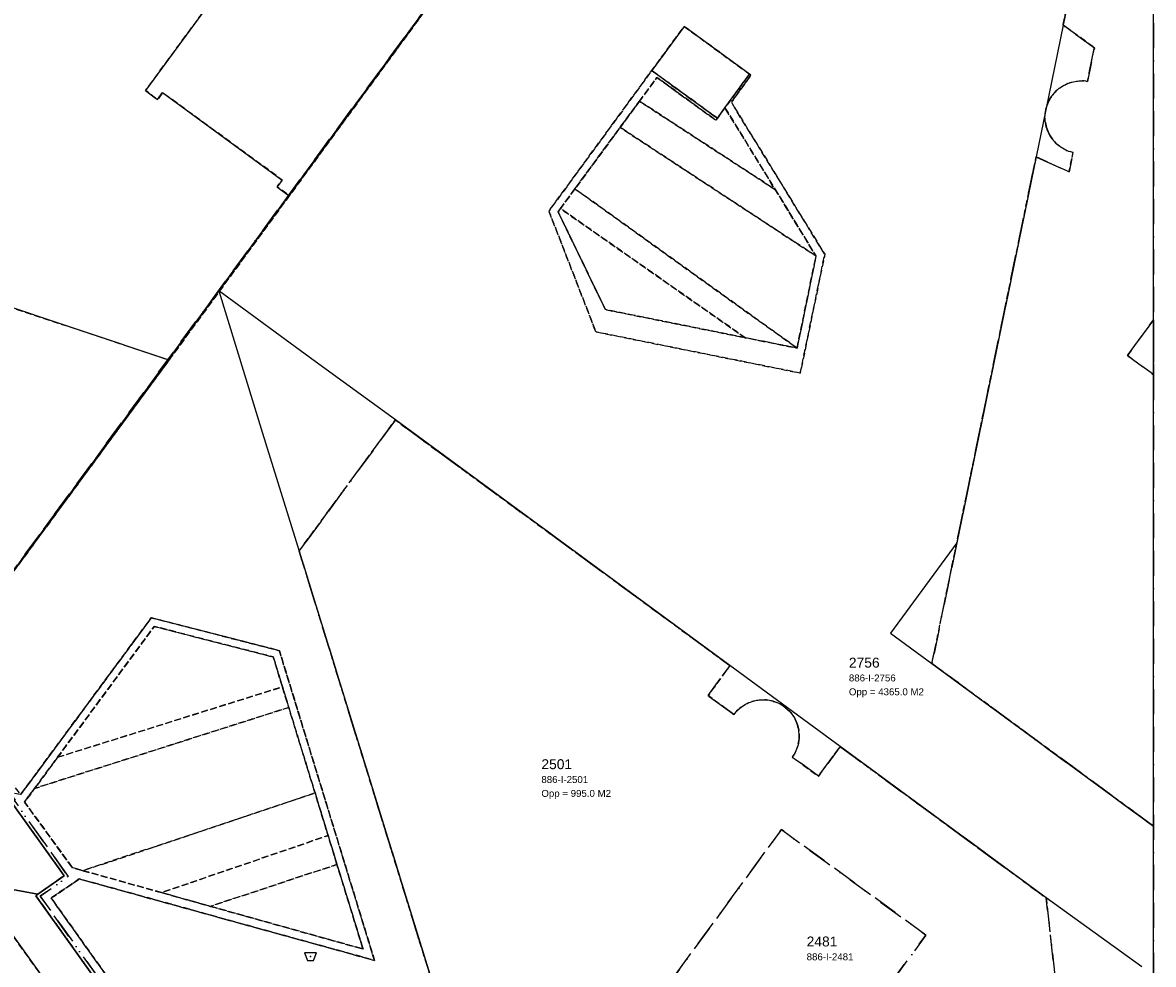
# Model space of a CAD drawing. Header units: millimetres. Extents: x 147731170 to 148246816, y 410327848 to 410827848.
# Tile 62 of 79: x 148174678 to 148231816, y 410566897 to 410614491. Entities that reach past the tile are written whole.
import ezdxf

# ---------------------------------------------------------------- set-up
doc = ezdxf.new("R2010")
doc.units = ezdxf.units.MM
doc.header["$LTSCALE"] = 100
for name, pattern in [('BORDER', [44.45, 12.7, -6.35, 12.7, -6.35, 0, -6.35]), ('HIDDEN', [9.525, 6.35, -3.175]), ('HIDDEN2', [4.7625, 3.175, -1.5875])]:
    doc.linetypes.add(name, pattern=pattern)
for name, color, linetype in [('BAK', 14, 'Continuous'), ('BEGROEIDTERREINDEEL', 3, 'HIDDEN2'), ('GEBOUWINSTALLATIE', 7, 'Continuous'), ('KADASTRALE_CODE', 7, 'Continuous'), ('KADASTRALE_OPPERVLAK', 7, 'Continuous'), ('ONBEGROEIDTERREINDEEL', 15, 'HIDDEN2'), ('PAND', 240, 'Continuous'), ('PERCEEL', 210, 'BORDER'), ('PERCEELNUMMER', 7, 'Continuous'), ('RASTERVERDELING', 8, 'HIDDEN'), ('SCHEIDING', 14, 'HIDDEN2'), ('WEGDEEL', 8, 'Continuous')]:
    doc.layers.add(name, color=color, linetype=linetype)
doc.styles.get("Standard").update_dxf_attribs({"font": 'arial.ttf'})

# ---------------------------------------------------------------- blocks, each defined once
blk = doc.blocks.new('BAK')
at = {"flags": 128}
blk.add_lwpolyline([(-150, -200), (150, -200), (300, 200), (-300, 200), (-150, -200)], dxfattribs=at)
blk.add_point((0, 0))

msp = doc.modelspace()

# ---------------------------------------------------------------- linework, layer by layer
at = {"layer": 'BEGROEIDTERREINDEEL', "flags": 128}
for points in [[(148210169, 410610187), (148209785, 410609658), (148209711, 410609556), (148206732, 410611720), (148205849, 410610521), (148212706, 410606053), (148210169, 410610187)], [(148205849, 410610521), (148204872, 410609194), (148214766, 410602697), (148212706, 410606053), (148205849, 410610521)], [(148202588, 410606091), (148213811, 410598040), (148214766, 410602697), (148204872, 410609194), (148202588, 410606091)], [(148213811, 410598040), (148202588, 410606091), (148201856, 410605096), (148211186, 410598568), (148213811, 410598040)], [(148211186, 410598568), (148201856, 410605096), (148201736, 410604933), (148204129, 410599986), (148211186, 410598568)], [(148176447, 410577363), (148187805, 410580922), (148187340, 410582435), (148181332, 410583978), (148176447, 410577363)], [(148176447, 410577363), (148175285, 410575790), (148188125, 410579882), (148187805, 410580922), (148176447, 410577363)], [(148188125, 410579882), (148175285, 410575790), (148174777, 410575103), (148177193, 410571783), (148177728, 410571633), (148189453, 410575559), (148188125, 410579882)], [(148177728, 410571633), (148181695, 410570522), (148190114, 410573410), (148189453, 410575559), (148177728, 410571633)], [(148190563, 410571948), (148190114, 410573410), (148181695, 410570522), (148184165, 410569831), (148190563, 410571948)], [(148190563, 410571948), (148184165, 410569831), (148191878, 410567671), (148190563, 410571948)], [(148158642, 410569888), (148166302, 410561133), (148184046, 410540933), (148203912, 410518306), (148204753, 410517372), (148205595, 410516439), (148206439, 410515507), (148207284, 410514578), (148208132, 410513649), (148208981, 410512722), (148209831, 410511797), (148212670, 410514577), (148212490, 410514752), (148173895, 410568759), (148160200, 410571240), (148158642, 410569888)]]:
    msp.add_lwpolyline(points, dxfattribs=at)
at = {"layer": 'GEBOUWINSTALLATIE', "flags": 128}
msp.add_lwpolyline([(148210169, 410610187), (148211405, 410611888), (148208104, 410614300), (148206470, 410612067), (148209785, 410609658), (148210169, 410610187)], dxfattribs=at)
at = {"layer": 'ONBEGROEIDTERREINDEEL', "flags": 128}
for points in [[(148173004, 410600466), (148182075, 410597439), (148188154, 410605744), (148187645, 410606116), (148187540, 410606192), (148187798, 410606536), (148181750, 410610952), (148181493, 410610599), (148181391, 410610676), (148180889, 410611056), (148207870, 410647802), (148197137, 410659842), (148146187, 410614682), (148150264, 410609059), (148155062, 410602439), (148164712, 410589128), (148165039, 410589581), (148173004, 410600466)], [(148203909, 410531275), (148200856, 410535552), (148195543, 410542995), (148199084, 410545596), (148197385, 410551121), (148196482, 410554057), (148194084, 410561853), (148186011, 410559370), (148185884, 410559492), (148185474, 410559198), (148184496, 410558495), (148181504, 410562697), (148176123, 410570254), (148177540, 410571218), (148192457, 410567101), (148187655, 410582750), (148181176, 410584413), (148174578, 410575480), (148166657, 410576811), (148148904, 410601866), (148142014, 410611592), (148130225, 410628230), (148110789, 410655563), (148110720, 410655502), (148107303, 410652482), (148107552, 410652197), (148108874, 410650689), (148108373, 410650256), (148107033, 410649097), (148107366, 410648724), (148109538, 410650603), (148109565, 410650626), (148112145, 410652846), (148113500, 410650971), (148113840, 410650490), (148114053, 410650190), (148119294, 410642793), (148141606, 410611303), (148148496, 410601577), (148166369, 410576352), (148174149, 410575045), (148176655, 410571541), (148176771, 410571378), (148175451, 410570439), (148175348, 410570366), (148181048, 410562372), (148184365, 410557720), (148185798, 410558742), (148196155, 410544167), (148194729, 410543143), (148200397, 410535223), (148203780, 410530496), (148205203, 410531514), (148213267, 410520220), (148215650, 410521746), (148223560, 410526810), (148225616, 410531780), (148210252, 410535709), (148204886, 410531958), (148203909, 410531275)], [(148171018, 410582555), (148170013, 410581202), (148174578, 410575480), (148181176, 410584413), (148187655, 410582750), (148192457, 410567101), (148177540, 410571218), (148176123, 410570254), (148181504, 410562697), (148184496, 410558495), (148185474, 410559198), (148185884, 410559492), (148186011, 410559370), (148194084, 410561853), (148196482, 410554057), (148197385, 410551121), (148199084, 410545596), (148195543, 410542995), (148200856, 410535552), (148203909, 410531275), (148204886, 410531958), (148210252, 410535709), (148225616, 410531780), (148223560, 410526810), (148225681, 410524949), (148231816, 410531838), (148231816, 410573882), (148220629, 410582098), (148221883, 410588203), (148225890, 410607708), (148227558, 410606951), (148227759, 410607922), (148227640, 410607954), (148227524, 410607994), (148227410, 410608042), (148227300, 410608097), (148227194, 410608159), (148227092, 410608228), (148226995, 410608304), (148226903, 410608387), (148226818, 410608475), (148226738, 410608569), (148226665, 410608668), (148226598, 410608771), (148226539, 410608879), (148226487, 410608991), (148226442, 410609106), (148226405, 410609223), (148226377, 410609343), (148226356, 410609464), (148226344, 410609587), (148226339, 410609710), (148226343, 410609833), (148226356, 410609956), (148226376, 410610077), (148226378, 410610086), (148226407, 410610205), (148226444, 410610322), (148226489, 410610437), (148226541, 410610548), (148226600, 410610655), (148226667, 410610758), (148226740, 410610857), (148226820, 410610950), (148226906, 410611038), (148226997, 410611120), (148227094, 410611196), (148227195, 410611265), (148227301, 410611327), (148227411, 410611382), (148227524, 410611429), (148227640, 410611469), (148227759, 410611501), (148227879, 410611525), (148228001, 410611540), (148228123, 410611548), (148228246, 410611548), (148228368, 410611539), (148228490, 410611522), (148228835, 410613218), (148227257, 410614361), (148228378, 410619819), (148231816, 410622859), (148231816, 410631622), (148228703, 410635131), (148224634, 410615140), (148219762, 410616147), (148216264, 410625297), (148225826, 410638364), (148218508, 410647139), (148214966, 410642496), (148215192, 410642328), (148215048, 410642128), (148214903, 410642235), (148188154, 410605744), (148182075, 410597439), (148172018, 410583763), (148171085, 410582521), (148171018, 410582555)], [(148203645, 410598863), (148201272, 410604966), (148206470, 410612067), (148208104, 410614300), (148211405, 410611888), (148211480, 410611833), (148210490, 410610465), (148215208, 410602782), (148213975, 410596781), (148203645, 410598863)], [(148211405, 410611888), (148208104, 410614300), (148206470, 410612067), (148209785, 410609658), (148210169, 410610187), (148211405, 410611888)], [(148205849, 410610521), (148206732, 410611720), (148209711, 410609556), (148209785, 410609658), (148206470, 410612067), (148201272, 410604966), (148203645, 410598863), (148213975, 410596781), (148215208, 410602782), (148210490, 410610465), (148211480, 410611833), (148211405, 410611888), (148210169, 410610187), (148212706, 410606053), (148214766, 410602697), (148213811, 410598040), (148211186, 410598568), (148204129, 410599986), (148201736, 410604933), (148201856, 410605096), (148202588, 410606091), (148204872, 410609194), (148205849, 410610521)], [(148227092, 410563922), (148226631, 410563294), (148224520, 410560421), (148221252, 410555972), (148219178, 410553148), (148215910, 410548699), (148213836, 410545875), (148210573, 410541434), (148209338, 410539752), (148201749, 410545349), (148200724, 410548668), (148198295, 410556539), (148188651, 410587785), (148193513, 410594409), (148210412, 410582004), (148209324, 410580481), (148210622, 410579531), (148210701, 410579630), (148210787, 410579724), (148210879, 410579812), (148210977, 410579893), (148211080, 410579967), (148211188, 410580033), (148211301, 410580092), (148211417, 410580143), (148211537, 410580186), (148211659, 410580220), (148211784, 410580245), (148211909, 410580262), (148212036, 410580271), (148212163, 410580270), (148212290, 410580260), (148212416, 410580242), (148212540, 410580215), (148212662, 410580180), (148212781, 410580136), (148212897, 410580084), (148213009, 410580023), (148213116, 410579956), (148213219, 410579881), (148213316, 410579799), (148213407, 410579710), (148213492, 410579616), (148213570, 410579515), (148213640, 410579410), (148213704, 410579300), (148213759, 410579186), (148213807, 410579068), (148213846, 410578947), (148213876, 410578824), (148213898, 410578698), (148213911, 410578572), (148213916, 410578445), (148213911, 410578318), (148213898, 410578192), (148213876, 410578067), (148213845, 410577943), (148213806, 410577823), (148213759, 410577705), (148213703, 410577591), (148213640, 410577480), (148213569, 410577375), (148214888, 410576410), (148215991, 410577906), (148226406, 410570253), (148227092, 410563922)], [(148175285, 410575790), (148176447, 410577363), (148181332, 410583978), (148187340, 410582435), (148187805, 410580922), (148188125, 410579882), (148189453, 410575559), (148190114, 410573410), (148190563, 410571948), (148191878, 410567671), (148184165, 410569831), (148181695, 410570522), (148177728, 410571633), (148177193, 410571783), (148174777, 410575103), (148175285, 410575790)]]:
    msp.add_lwpolyline(points, dxfattribs=at)
at = {"layer": 'PAND', "flags": 128}
for points in [[(148184590, 410600936), (148218446, 410647100), (148218490, 410647160), (148170343, 410701508), (148117619, 410654847), (148117732, 410654720), (148113500, 410650971), (148158710, 410587163), (148166369, 410576352), (148166440, 410576340), (148170013, 410581202), (148171018, 410582555), (148171085, 410582521), (148184590, 410600936)], [(148207870, 410647802), (148180889, 410611056), (148181391, 410610676), (148181493, 410610599), (148181750, 410610952), (148187798, 410606536), (148187540, 410606192), (148187645, 410606116), (148188154, 410605744), (148214903, 410642235), (148215048, 410642128), (148215192, 410642328), (148214966, 410642496), (148218508, 410647139), (148218041, 410647673), (148214901, 410651211)], [(148228703, 410635131), (148225826, 410638364), (148222471, 410642388), (148218446, 410647100), (148184590, 410600936), (148184581, 410600943), (148184585, 410600929), (148171085, 410582521), (148171018, 410582555), (148170013, 410581202), (148174304, 410575196), (148174149, 410575045), (148176655, 410571541), (148176771, 410571378), (148175451, 410570439), (148175348, 410570366), (148181048, 410562372)], [(148231816, 410531860), (148231816, 410631512), (148228703, 410635131)], [(148231816, 410631996), (148231054, 410632860), (148228378, 410619819), (148227257, 410614361), (148226378, 410610086), (148226376, 410610077), (148225890, 410607708), (148221883, 410588203), (148218536, 410583639), (148220629, 410582098), (148231816, 410573882), (148231816, 410631996)], [(148231240, 410566779), (148226406, 410570253), (148215991, 410577906), (148210412, 410582004), (148193513, 410594409), (148189465, 410597370), (148184590, 410600936), (148184585, 410600929), (148186807, 410593745), (148188651, 410587785), (148198295, 410556539)], [(148171499, 410583069), (148172018, 410583763), (148182075, 410597439), (148173004, 410600466), (148165039, 410589581), (148164712, 410589128), (148164214, 410588445), (148164774, 410588032), (148170905, 410583518), (148171499, 410583069)]]:
    msp.add_lwpolyline(points, dxfattribs=at)
at = {"layer": 'PERCEEL', "flags": 128}
for points in [[(148062555, 410749784), (148061325, 410746911), (148153969, 410723437), (148169135, 410705209), (148192340, 410679015), (148204312, 410665501), (148219466, 410648395), (148218499, 410647166), (148221994, 410642954), (148225833, 410638330), (148228657, 410635142), (148231816, 410631598), (148231816, 410531231), (148226275, 410524969), (148223723, 410527286), (148223539, 410526841), (148213294, 410520429), (148205239, 410531727), (148203799, 410530740), (148194962, 410543131), (148196387, 410544142), (148186392, 410558246), (148183890, 410556241), (148180765, 410559458), (148168654, 410546537), (148160825, 410538289), (148151552, 410532743), (148148144, 410530628), (148184439, 410487469), (148181773, 410485811), (148175103, 410482040), (148164839, 410476267), (148183176, 410458411), (148197978, 410443997), (148231816, 410426152), (148231816, 410708721), (148222405, 410711172), (148222292, 410710734), (148219708, 410711402), (148202942, 410715738), (148202249, 410715917), (148202299, 410716111), (148202309, 410716149), (148223966, 410799600), (148214971, 410801929), (148195933, 410729100), (148179146, 410733414), (148186390, 410761106), (148167640, 410766107), (148173713, 410789706), (148192546, 410784924), (148197661, 410805222), (148197946, 410806336), (148166569, 410814459), (148161554, 410815757), (148157304, 410816857), (148159783, 410826186), (148160225, 410827848), (148096050, 410827848), (148067953, 410762416), (148066439, 410758860), (148062555, 410749784)], [(147731816, 410557429), (147739184, 410550715), (147743608, 410546683), (147745553, 410544911), (147806057, 410489776), (147820962, 410476194), (147833761, 410473437), (147864868, 410470702), (147887042, 410468695), (147889280, 410468722), (147889180, 410468781), (147885967, 410470779), (147882797, 410472842), (147879670, 410474971), (147876587, 410477165), (147873551, 410479422), (147870563, 410481741), (147861137, 410489234), (147858302, 410491565), (147855515, 410493954), (147852779, 410496400), (147850093, 410498901), (147847459, 410501457), (147844878, 410504067), (147833540, 410515379), (147830656, 410518158), (147827732, 410520895), (147824767, 410523588), (147817362, 410530327), (147814444, 410533072), (147811572, 410535866), (147808748, 410538709), (147805973, 410541599), (147803247, 410544535), (147790647, 410558339), (147783252, 410566441), (147816591, 410595343), (147818011, 410599033), (147851533, 410627456), (147853137, 410630098), (147865327, 410639289), (147865338, 410639297), (147864837, 410639948), (147864802, 410639993), (147863794, 410641305), (147899558, 410668880), (147939554, 410699692), (147939580, 410699669), (147945395, 410704135), (147952550, 410709650), (147954726, 410709238), (147954762, 410709231), (147967817, 410706824), (147971413, 410706161), (147988277, 410703054), (147998437, 410701813), (147999144, 410701705), (148026887, 410671549), (148040397, 410656826), (148040469, 410656889), (148049034, 410647103), (148055826, 410639399), (148065960, 410627823), (148065932, 410627787), (148073607, 410619017), (148080915, 410610630), (148082093, 410611648), (148083234, 410612634), (148083288, 410612681), (148089815, 410605254), (148101146, 410592361), (148115356, 410576112), (148115204, 410575963), (148124565, 410565341), (148129740, 410559446), (148127296, 410557236), (148124443, 410554655), (148132486, 410545629), (148139507, 410537708), (148144184, 410532207), (148137438, 410525343), (148137928, 410524786), (148147143, 410529998), (148148144, 410530628), (148151552, 410532743), (148160825, 410538289), (148168654, 410546537), (148180765, 410559458), (148183890, 410556241), (148186392, 410558246), (148185863, 410558994), (148184412, 410557953), (148175571, 410570342), (148176980, 410571347), (148170049, 410581086), (148166704, 410576538), (148166459, 410576205), (148165491, 410574889), (148110157, 410652969), (148096074, 410646832), (148037169, 410709724), (148036507, 410710484), (148035143, 410711938), (148033699, 410713319), (148032209, 410714661), (148030677, 410715948), (148029086, 410717152), (148027446, 410718314), (148025768, 410719392), (148024024, 410720380), (148022261, 410721332), (148020471, 410722224), (148018659, 410723069), (147995875, 410733425), (147995417, 410733657), (147994976, 410733921), (147994931, 410733845), (147986316, 410737761), (147986362, 410737876), (147986784, 410737711), (147987228, 410737616), (147987681, 410737595), (147988131, 410737646), (147988568, 410737770), (147988978, 410737963), (147989352, 410738219), (147989680, 410738532), (147989953, 410738894), (147990164, 410739296), (147990873, 410741444), (147991480, 410744476), (147991708, 410745906), (147986823, 410747743), (147965231, 410752973), (147933523, 410759121), (147896410, 410766122), (147849186, 410775231), (147806992, 410783211), (147731816, 410797579), (147731816, 410557429)], [(148137836, 410626955), (148137561, 410626712), (148142170, 410620222), (148146149, 410614621), (148146385, 410614830), (148161182, 410593986), (148165851, 410590697), (148164211, 410588451), (148164858, 410587976), (148170908, 410583560), (148171512, 410583138), (148189853, 410608131), (148218499, 410647166), (148218041, 410647673), (148214901, 410651211), (148206998, 410660132), (148207064, 410660196), (148205585, 410661888), (148205503, 410661819), (148197606, 410670733), (148193693, 410675150), (148190551, 410678695), (148190598, 410678749), (148189105, 410680470), (148189031, 410680410), (148174893, 410696361), (148170949, 410700815), (148169012, 410703030), (148116865, 410656840), (148118179, 410655345), (148117619, 410654847), (148122214, 410648333), (148126194, 410642775), (148126422, 410642977), (148137836, 410626955)], [(148170028, 410581116), (148170049, 410581086), (148176980, 410571347), (148175571, 410570342), (148184412, 410557953), (148185863, 410558994), (148186392, 410558246), (148196387, 410544142), (148194962, 410543131), (148203799, 410530740), (148205239, 410531727), (148213294, 410520429), (148223539, 410526841), (148223723, 410527286), (148226275, 410524969), (148231816, 410531231), (148231816, 410573882), (148220629, 410582098), (148221883, 410588203), (148225890, 410607708), (148227558, 410606951), (148227759, 410607922), (148227724, 410607931), (148227637, 410607955), (148227551, 410607984), (148227467, 410608016), (148227385, 410608053), (148227304, 410608094), (148227226, 410608139), (148227150, 410608188), (148227077, 410608240), (148227006, 410608296), (148226938, 410608355), (148226872, 410608417), (148226811, 410608483), (148226752, 410608551), (148226697, 410608623), (148226645, 410608696), (148226597, 410608773), (148226553, 410608852), (148226513, 410608932), (148226476, 410609015), (148226444, 410609099), (148226416, 410609185), (148226393, 410609272), (148226373, 410609360), (148226358, 410609449), (148226347, 410609538), (148226341, 410609628), (148226339, 410609719), (148226342, 410609809), (148226349, 410609899), (148226360, 410609988), (148226378, 410610086), (148226384, 410610113), (148226406, 410610200), (148226432, 410610287), (148226462, 410610372), (148226497, 410610455), (148226535, 410610536), (148226578, 410610616), (148226624, 410610693), (148226674, 410610768), (148226728, 410610841), (148226785, 410610911), (148226845, 410610978), (148226909, 410611041), (148226976, 410611102), (148227046, 410611159), (148227118, 410611213), (148227193, 410611263), (148227270, 410611310), (148227350, 410611352), (148227431, 410611391), (148227515, 410611425), (148227599, 410611456), (148227686, 410611482), (148227773, 410611504), (148227862, 410611522), (148227951, 410611535), (148228041, 410611544), (148228131, 410611548), (148228221, 410611548), (148228311, 410611544), (148228401, 410611535), (148228490, 410611522), (148228835, 410613218), (148227257, 410614361), (148228378, 410619819), (148231816, 410622859), (148231816, 410631598), (148228657, 410635142), (148225833, 410638330), (148221994, 410642954), (148218499, 410647166), (148189853, 410608131), (148171512, 410583138), (148171466, 410583075), (148170028, 410581116)], [(148221883, 410588203), (148220629, 410582098), (148231816, 410573882), (148231816, 410622859), (148228378, 410619819), (148227257, 410614361), (148228835, 410613218), (148228490, 410611522), (148228401, 410611535), (148228311, 410611544), (148228221, 410611548), (148228131, 410611548), (148228041, 410611544), (148227951, 410611535), (148227862, 410611522), (148227773, 410611504), (148227686, 410611482), (148227599, 410611456), (148227515, 410611425), (148227431, 410611391), (148227350, 410611352), (148227270, 410611310), (148227193, 410611263), (148227118, 410611213), (148227046, 410611159), (148226976, 410611102), (148226909, 410611041), (148226845, 410610978), (148226785, 410610911), (148226728, 410610841), (148226674, 410610768), (148226624, 410610693), (148226578, 410610616), (148226535, 410610536), (148226497, 410610455), (148226462, 410610372), (148226432, 410610287), (148226406, 410610200), (148226384, 410610113), (148226378, 410610086), (148226360, 410609988), (148226349, 410609899), (148226342, 410609809), (148226339, 410609719), (148226341, 410609628), (148226347, 410609538), (148226358, 410609449), (148226373, 410609360), (148226393, 410609272), (148226416, 410609185), (148226444, 410609099), (148226476, 410609015), (148226513, 410608932), (148226553, 410608852), (148226597, 410608773), (148226645, 410608696), (148226697, 410608623), (148226752, 410608551), (148226811, 410608483), (148226872, 410608417), (148226938, 410608355), (148227006, 410608296), (148227077, 410608240), (148227150, 410608188), (148227226, 410608139), (148227304, 410608094), (148227385, 410608053), (148227467, 410608016), (148227551, 410607984), (148227637, 410607955), (148227724, 410607931), (148227759, 410607922), (148227558, 410606951), (148225890, 410607708), (148221883, 410588203)], [(148231816, 410599464), (148230500, 410597660), (148231816, 410596701), (148231816, 410599464)], [(148230500, 410597660), (148231816, 410599464), (148231816, 410596701), (148230500, 410597660)], [(148193513, 410594409), (148188651, 410587785), (148198295, 410556539), (148200724, 410548668), (148201749, 410545349), (148209338, 410539752), (148210573, 410541434), (148213836, 410545875), (148215910, 410548699), (148219178, 410553148), (148221252, 410555972), (148224520, 410560421), (148226631, 410563294), (148227092, 410563922), (148226406, 410570253), (148215991, 410577906), (148214888, 410576410), (148213569, 410577375), (148213620, 410577449), (148213667, 410577525), (148213710, 410577604), (148213749, 410577684), (148213785, 410577766), (148213816, 410577850), (148213843, 410577936), (148213866, 410578022), (148213885, 410578110), (148213899, 410578199), (148213909, 410578288), (148213915, 410578377), (148213916, 410578467), (148213913, 410578556), (148213905, 410578646), (148213893, 410578734), (148213877, 410578822), (148213856, 410578910), (148213831, 410578996), (148213802, 410579080), (148213769, 410579164), (148213731, 410579245), (148213690, 410579325), (148213645, 410579402), (148213596, 410579477), (148213544, 410579550), (148213488, 410579620), (148213429, 410579687), (148213366, 410579751), (148213301, 410579812), (148213232, 410579870), (148213161, 410579925), (148213087, 410579975), (148213011, 410580022), (148212932, 410580066), (148212852, 410580105), (148212769, 410580140), (148212685, 410580172), (148212600, 410580199), (148212513, 410580222), (148212426, 410580240), (148212337, 410580255), (148212248, 410580265), (148212159, 410580270), (148212069, 410580271), (148211980, 410580268), (148211890, 410580260), (148211801, 410580248), (148211713, 410580232), (148211626, 410580211), (148211540, 410580187), (148211455, 410580157), (148211372, 410580124), (148211291, 410580087), (148211211, 410580046), (148211134, 410580001), (148211058, 410579952), (148210986, 410579899), (148210916, 410579844), (148210849, 410579784), (148210784, 410579722), (148210723, 410579656), (148210666, 410579588), (148210622, 410579531), (148209324, 410580481), (148210412, 410582004), (148193513, 410594409)], [(148188651, 410587785), (148193513, 410594409), (148210412, 410582004), (148209324, 410580481), (148210622, 410579531), (148210666, 410579588), (148210723, 410579656), (148210784, 410579722), (148210849, 410579784), (148210916, 410579844), (148210986, 410579899), (148211058, 410579952), (148211134, 410580001), (148211211, 410580046), (148211291, 410580087), (148211372, 410580124), (148211455, 410580157), (148211540, 410580187), (148211626, 410580211), (148211713, 410580232), (148211801, 410580248), (148211890, 410580260), (148211980, 410580268), (148212069, 410580271), (148212159, 410580270), (148212248, 410580265), (148212337, 410580255), (148212426, 410580240), (148212513, 410580222), (148212600, 410580199), (148212685, 410580172), (148212769, 410580140), (148212852, 410580105), (148212932, 410580066), (148213011, 410580022), (148213087, 410579975), (148213161, 410579925), (148213232, 410579870), (148213301, 410579812), (148213366, 410579751), (148213429, 410579687), (148213488, 410579620), (148213544, 410579550), (148213596, 410579477), (148213645, 410579402), (148213690, 410579325), (148213731, 410579245), (148213769, 410579164), (148213802, 410579080), (148213831, 410578996), (148213856, 410578910), (148213877, 410578822), (148213893, 410578734), (148213905, 410578646), (148213913, 410578556), (148213916, 410578467), (148213915, 410578377), (148213909, 410578288), (148213899, 410578199), (148213885, 410578110), (148213866, 410578022), (148213843, 410577936), (148213816, 410577850), (148213785, 410577766), (148213749, 410577684), (148213710, 410577604), (148213667, 410577525), (148213620, 410577449), (148213569, 410577375), (148214888, 410576410), (148215991, 410577906), (148226406, 410570253), (148227092, 410563922), (148226631, 410563294), (148224520, 410560421), (148221252, 410555972), (148219178, 410553148), (148215910, 410548699), (148213836, 410545875), (148210573, 410541434), (148209338, 410539752), (148201749, 410545349), (148200724, 410548668), (148198295, 410556539), (148188651, 410587785)], [(148220318, 410568381), (148213019, 410573713), (148207695, 410566419), (148214995, 410561089), (148220318, 410568381)], [(148207695, 410566419), (148213019, 410573713), (148220318, 410568381), (148214995, 410561089), (148207695, 410566419)]]:
    msp.add_lwpolyline(points, dxfattribs=at)
at = {"layer": 'RASTERVERDELING', "flags": 128}
msp.add_lwpolyline([(147731816, 410327848), (148231816, 410327848), (148231816, 410827848), (147731816, 410827848), (147731816, 410327848)], dxfattribs=at)
at = {"layer": 'SCHEIDING', "flags": 128}
for points in [[(148205849, 410610521), (148206732, 410611720)], [(148206732, 410611720), (148209711, 410609556), (148209785, 410609658)], [(148204872, 410609194), (148205849, 410610521)], [(148210169, 410610187), (148212706, 410606053)], [(148202588, 410606091), (148204872, 410609194)], [(148201856, 410605096), (148202588, 410606091)], [(148212706, 410606053), (148214766, 410602697)], [(148182075, 410597439), (148188154, 410605744)], [(148201736, 410604933), (148201856, 410605096)], [(148204129, 410599986), (148201736, 410604933)], [(148214766, 410602697), (148213811, 410598040)], [(148211186, 410598568), (148204129, 410599986)], [(148213811, 410598040), (148211186, 410598568)], [(148181176, 410584413), (148174578, 410575480)], [(148187655, 410582750), (148181176, 410584413)], [(148176447, 410577363), (148181332, 410583978)], [(148181332, 410583978), (148187340, 410582435)], [(148187340, 410582435), (148187805, 410580922)], [(148192457, 410567101), (148187655, 410582750)], [(148187805, 410580922), (148188125, 410579882)], [(148188125, 410579882), (148189453, 410575559)], [(148175285, 410575790), (148176447, 410577363)], [(148174777, 410575103), (148175285, 410575790)], [(148189453, 410575559), (148190114, 410573410)], [(148174149, 410575045), (148176655, 410571541)], [(148177193, 410571783), (148174777, 410575103)], [(148190114, 410573410), (148190563, 410571948)], [(148177728, 410571633), (148177193, 410571783)], [(148181695, 410570522), (148177728, 410571633)], [(148190563, 410571948), (148191878, 410567671)], [(148176771, 410571378), (148175451, 410570439)], [(148176123, 410570254), (148177540, 410571218)], [(148176655, 410571541), (148176771, 410571378)], [(148177540, 410571218), (148192457, 410567101)], [(148175451, 410570439), (148175348, 410570366)], [(148184165, 410569831), (148181695, 410570522)], [(148175348, 410570366), (148181048, 410562372)], [(148181504, 410562697), (148176123, 410570254)], [(148191878, 410567671), (148184165, 410569831)]]:
    msp.add_lwpolyline(points, dxfattribs=at)
at = {"layer": 'WEGDEEL', "flags": 128}
for points in [[(148176771, 410571378), (148176655, 410571541), (148174149, 410575045), (148166369, 410576352), (148148496, 410601577), (148138961, 410594856), (148137589, 410593889), (148137659, 410593808), (148139215, 410592034), (148149114, 410595793), (148164715, 410573897), (148171287, 410572616), (148172692, 410570944), (148175451, 410570439), (148176771, 410571378)], [(148219715, 410518165), (148215650, 410521746), (148213267, 410520220), (148205203, 410531514), (148203780, 410530496), (148200397, 410535223), (148194729, 410543143), (148196155, 410544167), (148185798, 410558742), (148184365, 410557720), (148181048, 410562372), (148175348, 410570366), (148175451, 410570439), (148172692, 410570944), (148158634, 410573516), (148156843, 410571937), (148158642, 410569888), (148160200, 410571240), (148173895, 410568759), (148212490, 410514752), (148212670, 410514577), (148215173, 410512377), (148220048, 410517913), (148219715, 410518165)]]:
    msp.add_lwpolyline(points, dxfattribs=at)

# ---------------------------------------------------------------- block references
at = {"layer": 'BAK'}
msp.add_blockref('BAK', (148189221, 410567289), dxfattribs=at)

# ---------------------------------------------------------------- texts
at = {"layer": 'KADASTRALE_CODE'}
for s, p in [('886-I-2756', (148216430, 410581197)), ('886-I-2501', (148200891, 410576064)), ('886-I-2481', (148214296, 410567105))]:
    msp.add_text(s, height=350, dxfattribs=at).set_placement(p)
at = {"layer": 'KADASTRALE_OPPERVLAK'}
for s, p in [('Opp = 4365.0 M2', (148216430, 410580497)), ('Opp = 995.0 M2', (148200891, 410575364))]:
    msp.add_text(s, height=350, dxfattribs=at).set_placement(p)
at = {"layer": 'PERCEELNUMMER'}
for s, p in [('2756', (148216430, 410581897)), ('2501', (148200891, 410576764)), ('2481', (148214296, 410567805))]:
    msp.add_text(s, height=500, dxfattribs=at).set_placement(p)

doc.saveas('drawing.dxf')
